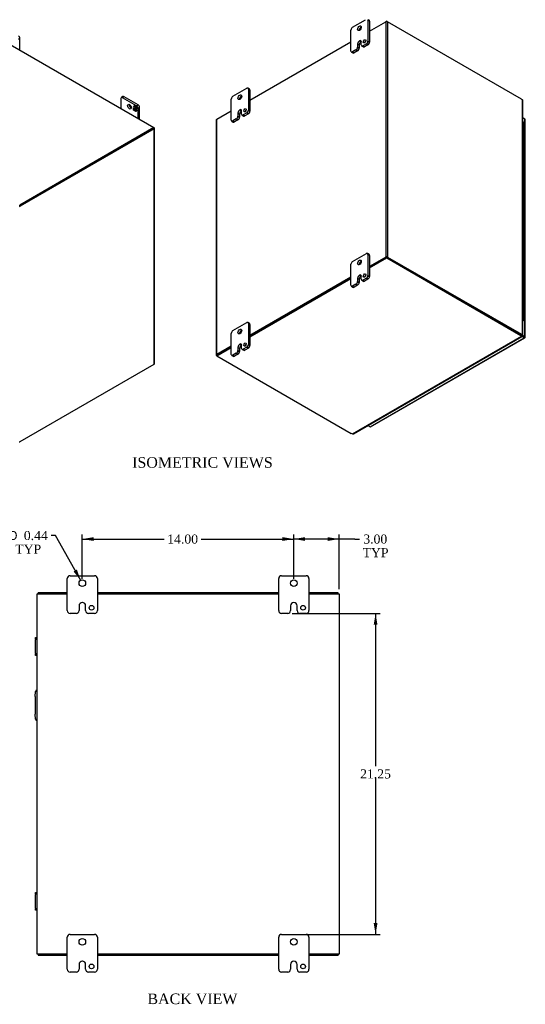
# Model space of a CAD drawing. Header units: inches. Extents: x 9 to 149, y 1 to 99.
# Tile 7 of 7: x 115 to 149, y 34 to 99. Entities that reach past the tile are written whole.
import ezdxf
from ezdxf.enums import TextEntityAlignment as Align

# ---------------------------------------------------------------- set-up
doc = ezdxf.new("R2010")
doc.units = ezdxf.units.IN
doc.header["$MEASUREMENT"] = 0
for name, color, linetype in [('COM40153-2', 7, 'CONTINUOUS'), ('COM42667', 7, 'CONTINUOUS'), ('COM48476', 7, 'CONTINUOUS'), ('COM48535', 7, 'CONTINUOUS'), ('COM71780-10', 7, 'CONTINUOUS'), ('DEFAULT', 7, 'CONTINUOUS'), ('FET07710', 7, 'CONTINUOUS'), ('HNG10620-20B', 7, 'CONTINUOUS'), ('HNG10620-20C', 7, 'CONTINUOUS'), ('HNG10620-20P', 7, 'CONTINUOUS')]:
    doc.layers.add(name, color=color, linetype=linetype)
doc.styles.add('SEACAD_SOLID_EDGE_ANSI1_SY', font='txt')
doc.styles.add('SEACAD_TIMES_NEW_ROMAN', font='times.ttf')

# ---------------------------------------------------------------- blocks, each defined once
blk = doc.blocks.new('GDIMGGROUP11')
at = {"layer": 'DEFAULT', "linetype": 'Continuous'}
for points in [[(120.091, 64.502), (119.341, 64.377), (120.091, 64.252)], [(132.591, 64.502), (132.591, 64.252), (133.341, 64.377)]]:
    blk.add_hatch(color=136, dxfattribs=at).paths.add_polyline_path(points)
at = {"layer": 'DEFAULT', "color": 136, "linetype": 'Continuous'}
for p, q in [((119.341, 61.751), (119.341, 64.677)), ((133.341, 61.751), (133.341, 64.677)), ((119.341, 64.377), (124.751, 64.377)), ((127.218, 64.377), (133.341, 64.377))]:
    blk.add_line(p, q, dxfattribs=at)
at = {"layer": 'DEFAULT', "color": 136, "linetype": 'Continuous', "style": 'SEACAD_TIMES_NEW_ROMAN'}
blk.add_text('14.00', height=0.6, dxfattribs=at).set_placement((124.961, 64.677), align=Align.TOP_LEFT)
blk = doc.blocks.new('GDIMGGROUP12')
at = {"layer": 'DEFAULT', "linetype": 'Continuous'}
for points in [[(134.091, 64.502), (133.341, 64.377), (134.091, 64.252)], [(135.591, 64.502), (135.591, 64.252), (136.341, 64.377)]]:
    blk.add_hatch(color=136, dxfattribs=at).paths.add_polyline_path(points)
at = {"layer": 'DEFAULT', "color": 136, "linetype": 'Continuous'}
for p, q in [((133.341, 61.751), (133.341, 64.677)), ((136.341, 61.054), (136.341, 64.677)), ((137.388, 64.377), (133.341, 64.377)), ((137.388, 64.377), (137.688, 64.377))]:
    blk.add_line(p, q, dxfattribs=at)
at = {"layer": 'DEFAULT', "color": 136, "linetype": 'Continuous', "style": 'SEACAD_TIMES_NEW_ROMAN'}
for s, p in [('3.00', (137.94, 64.677)), ('TYP', (137.898, 63.777))]:
    blk.add_text(s, height=0.6, dxfattribs=at).set_placement(p, align=Align.TOP_LEFT)
blk = doc.blocks.new('GDIMGGROUP13')
at = {"layer": 'DEFAULT', "linetype": 'Continuous'}
for points in [[(138.878, 58.701), (138.753, 59.451), (138.628, 58.701)], [(138.878, 38.951), (138.628, 38.951), (138.753, 38.201)]]:
    blk.add_hatch(color=136, dxfattribs=at).paths.add_polyline_path(points)
at = {"layer": 'DEFAULT', "color": 136, "linetype": 'Continuous'}
for p, q in [((133.236, 59.451), (139.053, 59.451)), ((138.753, 59.451), (138.753, 49.336)), ((138.753, 48.526), (138.753, 38.201)), ((133.641, 38.201), (139.053, 38.201))]:
    blk.add_line(p, q, dxfattribs=at)
at = {"layer": 'DEFAULT', "color": 136, "linetype": 'Continuous', "style": 'SEACAD_TIMES_NEW_ROMAN'}
blk.add_text('21.25', height=0.6, dxfattribs=at).set_placement((137.73, 49.126), align=Align.TOP_LEFT)
blk = doc.blocks.new('GDIMGGROUP22')
at = {"layer": 'DEFAULT', "linetype": 'Continuous'}
blk.add_hatch(color=136, dxfattribs=at).paths.add_polyline_path([(118.758, 62.235), (119.234, 61.642), (118.977, 62.358)])
at = {"layer": 'DEFAULT', "color": 136, "linetype": 'Continuous'}
for p, q in [((117.57, 64.612), (117.27, 64.612)), ((119.234, 61.642), (117.57, 64.612))]:
    blk.add_line(p, q, dxfattribs=at)
for s, style, p in [('O', 'SEACAD_SOLID_EDGE_ANSI1_SY', (114.423, 64.912)), ('0.44', 'SEACAD_TIMES_NEW_ROMAN', (115.468, 64.912)), ('TYP', 'SEACAD_TIMES_NEW_ROMAN', (114.903, 64.012))]:
    blk.add_text(s, height=0.6, dxfattribs=dict(at, style=style)).set_placement(p, align=Align.TOP_LEFT)

msp = doc.modelspace()

# ---------------------------------------------------------------- linework, layer by layer
at = {"layer": 'COM40153-2', "color": 7}
for p, q in [((116.216, 53.952), (116.245, 54.286)), ((116.216, 53.952), (116.216, 52.781)), ((116.245, 52.447), (116.216, 52.781))]:
    msp.add_line(p, q, dxfattribs=at)
for centre, start, end in [((116.37, 54.275), 103.30062, 175), ((116.37, 52.458), 185, 256.69938)]:
    msp.add_arc(centre, 0.125, start, end, dxfattribs=at)
at = {"layer": 'COM42667', "color": 7}
for p, q in [((116.245, 57.758), (116.245, 57.853)), ((116.245, 57.853), (116.341, 57.853)), ((116.245, 57.758), (116.245, 57.71)), ((116.341, 57.758), (116.245, 57.758)), ((116.245, 56.819), (116.245, 57.71)), ((116.245, 56.819), (116.245, 56.771)), ((116.245, 56.676), (116.245, 56.771)), ((116.245, 56.771), (116.341, 56.771)), ((116.341, 56.676), (116.245, 56.676)), ((116.245, 40.882), (116.245, 40.977)), ((116.245, 40.977), (116.341, 40.977)), ((116.245, 40.882), (116.245, 40.834)), ((116.341, 40.882), (116.245, 40.882)), ((116.245, 39.943), (116.245, 40.834)), ((116.245, 39.943), (116.245, 39.895)), ((116.245, 39.8), (116.245, 39.895)), ((116.245, 39.895), (116.341, 39.895)), ((116.341, 39.8), (116.245, 39.8))]:
    msp.add_line(p, q, dxfattribs=at)
at = {"layer": 'COM48476', "color": 7}
for p, q in [((138.356, 98.014), (139.426, 98.632)), ((139.426, 98.632), (139.426, 83.049)), ((139.548, 98.632), (139.548, 83.049)), ((148.41, 93.515), (139.548, 98.632)), ((130.436, 93.441), (137.119, 97.299)), ((148.477, 77.913), (148.477, 93.457)), ((148.502, 77.898), (148.502, 93.402)), ((128.235, 92.17), (129.199, 92.727)), ((128.209, 92.135), (128.209, 76.552)), ((128.235, 76.588), (128.235, 92.17)), ((124.057, 91.563), (115.195, 86.446)), ((124.098, 91.539), (115.236, 86.423)), ((124.098, 91.61), (124.077, 91.621)), ((124.098, 75.957), (124.098, 91.539)), ((124.123, 75.992), (124.123, 91.574)), ((115.195, 86.446), (115.236, 86.423)), ((139.426, 83.049), (138.356, 82.431)), ((139.467, 83.025), (138.356, 82.384)), ((139.508, 83.025), (148.37, 77.909)), ((139.548, 83.049), (148.41, 77.933)), ((137.119, 81.717), (130.436, 77.859)), ((137.119, 81.67), (130.436, 77.812)), ((148.41, 77.933), (148.37, 77.909)), ((148.436, 77.89), (148.477, 77.913)), ((148.466, 77.898), (148.477, 77.892)), ((148.477, 77.892), (148.466, 77.898)), ((148.475, 77.899), (148.5, 77.895)), ((129.199, 77.144), (128.235, 76.588)), ((129.199, 77.097), (128.275, 76.564)), ((128.255, 76.505), (128.235, 76.517)), ((115.236, 70.84), (124.098, 75.957)), ((116.341, 36.898), (116.341, 60.754)), ((116.341, 60.754), (116.449, 60.754)), ((116.449, 60.754), (118.341, 60.754)), ((120.341, 60.754), (132.341, 60.754)), ((134.341, 60.754), (136.233, 60.754)), ((136.233, 60.754), (136.341, 60.754)), ((136.341, 60.754), (136.341, 36.898)), ((116.449, 36.898), (116.341, 36.898)), ((118.341, 36.898), (116.449, 36.898)), ((132.341, 36.898), (120.341, 36.898)), ((136.233, 36.898), (134.341, 36.898)), ((136.341, 36.898), (136.233, 36.898))]:
    msp.add_line(p, q, dxfattribs=at)
for centre, radius, start, end in [((148.428, 93.401), 0.0746, 0.32324, 48.80023), ((148.472, 77.821), 0.0781, 87.60937, 112.65322), ((148.482, 77.941), 0.0494, 264.09963, 291.63394)]:
    msp.add_arc(centre, radius, start, end, dxfattribs=at)
for centre, major_axis, start_param, end_param in [((139.487, 98.596), (-0.0864, 0), 3.926991, 5.497787), ((148.41, 93.352), (-0.1, 0.173), 5.006396, 5.497787), ((128.296, 92.135), (0.0864, 0), 2.356194, 3.141593), ((124.036, 91.574), (-0.0864, 0), 2.356194, 3.926991), ((115.236, 86.259), (0.1, 0.173), 0.785398, 1.276789), ((139.487, 83.014), (0.0864, 0), 0.785398, 2.356194), ((148.37, 78.072), (0.1, -0.173), 5.497787, 5.989178), ((148.41, 78.096), (0.1, -0.173), 5.497787, 5.989178), ((128.296, 76.552), (0.0864, 0), 2.356194, 3.926991), ((124.036, 75.992), (-0.0864, 0), 2.356194, 3.141593), ((115.236, 71.003), (-0.1, -0.173), 0.294007, 0.785398)]:
    msp.add_ellipse(centre, major_axis=major_axis, ratio=0.57735, start_param=start_param, end_param=end_param, dxfattribs=at)
msp.add_open_spline([(148.436, 77.89), (148.438, 77.891), (148.44, 77.891), (148.441, 77.892)], degree=3, dxfattribs=at)
msp.add_open_spline([(148.477, 77.913), (148.478, 77.913), (148.481, 77.912), (148.484, 77.911), (148.487, 77.91), (148.49, 77.909), (148.492, 77.908), (148.495, 77.907), (148.497, 77.906), (148.498, 77.905), (148.5, 77.903), (148.502, 77.901), (148.503, 77.899), (148.502, 77.897), (148.501, 77.896), (148.5, 77.895)], degree=3, knots=[0, 0, 0, 0, 0.058839, 0.117335, 0.175479, 0.233264, 0.290679, 0.347718, 0.404373, 0.460635, 0.516498, 0.640635, 0.762642, 0.882451, 1, 1, 1, 1], dxfattribs=at)
at = {"layer": 'COM48535', "color": 7}
for p, q in [((139.487, 98.667), (139.426, 98.632)), ((139.487, 98.646), (139.487, 98.667)), ((139.487, 98.667), (139.548, 98.632)), ((112.845, 98.106), (124.077, 91.621)), ((124.077, 91.621), (115.195, 86.493)), ((124.077, 91.574), (115.195, 86.446)), ((124.077, 91.574), (124.077, 91.621)), ((115.195, 86.446), (115.195, 86.493)), ((138.356, 82.384), (139.487, 83.037)), ((138.356, 82.337), (139.487, 82.99)), ((139.487, 83.037), (139.487, 82.99)), ((139.487, 83.037), (148.37, 77.909)), ((139.487, 82.99), (148.37, 77.862)), ((130.436, 77.812), (137.119, 81.67)), ((130.436, 77.765), (137.119, 81.623)), ((137.221, 71.348), (148.42, 77.814)), ((137.282, 71.354), (148.445, 77.799)), ((148.37, 77.909), (148.37, 77.862)), ((148.42, 77.861), (148.42, 77.814)), ((148.438, 77.824), (148.427, 77.831)), ((148.427, 77.831), (148.438, 77.824)), ((148.431, 77.823), (148.447, 77.803)), ((128.255, 76.552), (129.199, 77.097)), ((128.255, 76.505), (129.199, 77.05)), ((128.255, 76.552), (128.255, 76.505)), ((128.255, 76.505), (137.137, 71.377)), ((118.341, 60.826), (116.413, 60.826)), ((116.413, 60.754), (116.413, 60.826)), ((132.341, 60.826), (120.341, 60.826)), ((136.269, 60.826), (134.341, 60.826)), ((136.269, 60.754), (136.269, 60.826)), ((116.413, 36.898), (116.413, 36.826)), ((116.413, 36.826), (118.341, 36.826)), ((120.341, 36.826), (132.341, 36.826)), ((134.341, 36.826), (136.269, 36.826)), ((136.269, 36.898), (136.269, 36.826))]:
    msp.add_line(p, q, dxfattribs=at)
for centre, radius, start, end in [((148.497, 77.865), 0.0781, 187.34678, 212.39063), ((148.399, 77.796), 0.0481, 7.97366, 36.2928), ((137.245, 71.419), 0.075, 251.36763, 299.58129)]:
    msp.add_arc(centre, radius, start, end, dxfattribs=at)
for centre, major_axis, start_param, end_param in [((148.228, 77.827), (0.2, 0), 0.294007, 0.785398), ((148.228, 77.78), (0.2, 0), 0.294007, 0.785398), ((137.279, 71.459), (-0.2, 0), 0.785398, 1.276789)]:
    msp.add_ellipse(centre, major_axis=major_axis, ratio=0.57735, start_param=start_param, end_param=end_param, dxfattribs=at)
for points, knots in [([(148.42, 77.861), (148.42, 77.86), (148.42, 77.859), (148.42, 77.857), (148.42, 77.856), (148.42, 77.856)], [0, 0, 0, 0, 0.078044, 0.1570215, 0.2369473, 0.2369473, 0.2369473, 0.2369473]), ([(148.42, 77.814), (148.424, 77.81), (148.427, 77.806), (148.434, 77.802), (148.437, 77.8), (148.442, 77.799), (148.444, 77.799), (148.446, 77.8), (148.447, 77.801), (148.447, 77.803)], [0, 0, 0, 0, 0.25, 0.25, 0.5, 0.5, 0.75, 0.75, 1, 1, 1, 1])]:
    msp.add_open_spline(points, degree=3, knots=knots, dxfattribs=at)
at = {"layer": 'COM71780-10', "color": 7}
for p, q in [((148.632, 92.189), (148.502, 92.264)), ((148.632, 77.779), (148.632, 92.189)), ((148.657, 77.744), (148.657, 92.154)), ((138.384, 71.815), (148.591, 77.708)), ((138.427, 71.811), (148.634, 77.704)), ((148.42, 77.854), (148.591, 77.756)), ((148.591, 77.755), (148.42, 77.854)), ((148.438, 77.891), (148.632, 77.779)), ((148.591, 77.708), (148.439, 77.796)), ((148.591, 77.756), (148.591, 77.755)), ((148.648, 77.722), (148.591, 77.756)), ((148.591, 77.755), (148.591, 77.755)), ((148.591, 77.755), (148.632, 77.732)), ((148.648, 77.722), (148.591, 77.755)), ((138.232, 71.903), (138.384, 71.815))]:
    msp.add_line(p, q, dxfattribs=at)
for centre, major_axis, ratio, start_param, end_param in [((148.57, 92.154), (-0.0864, 0), 0.57735, 3.141593, 3.926991), ((148.57, 77.767), (-0.0288, 0.0166), 0.000948, 2.356741, 3.927537), ((148.57, 77.767), (-0.0288, 0.0166), 0.000948, 2.355648, 3.926445), ((148.591, 77.779), (-0.0432, 0.0748), 0.57735, 2.356194, 3.587154), ((148.57, 77.744), (-0.0864, 0), 0.57735, 2.696031, 3.926991), ((148.57, 77.767), (0.0864, -0.0498), 0.000948, -0.784852, -0.445015), ((148.57, 77.767), (0.0863, -0.0499), 0.000948, 0.445015, 0.784852), ((138.384, 71.886), (-0.0432, 0.0748), 0.57735, 2.356194, 3.141593)]:
    msp.add_ellipse(centre, major_axis=major_axis, ratio=ratio, start_param=start_param, end_param=end_param, dxfattribs=at)
at = {"layer": 'FET07710', "color": 7}
for p, q in [((137.225, 98.265), (138.094, 98.767)), ((138.25, 98.734), (138.25, 97.346)), ((138.356, 98.673), (138.25, 98.734)), ((138.325, 98.742), (138.282, 98.767)), ((138.356, 98.673), (138.356, 97.285)), ((137.119, 96.693), (137.119, 98.081)), ((115.213, 97.521), (115.108, 97.459)), ((115.213, 96.739), (115.213, 97.521)), ((137.561, 97.153), (137.561, 96.948)), ((137.561, 97.153), (137.667, 97.091)), ((137.685, 97.366), (137.684, 97.366)), ((137.684, 97.366), (137.79, 97.305)), ((137.685, 97.366), (137.79, 97.305)), ((137.79, 97.305), (137.79, 97.305)), ((137.808, 97.091), (137.808, 97.295)), ((138.144, 97.162), (137.914, 97.03)), ((138.25, 97.101), (138.144, 97.162)), ((138.25, 97.346), (138.356, 97.285)), ((137.15, 96.624), (137.256, 96.563)), ((137.455, 96.765), (137.225, 96.632)), ((137.225, 96.632), (137.331, 96.571)), ((137.561, 96.704), (137.331, 96.571)), ((137.561, 96.704), (137.455, 96.765)), ((137.561, 96.948), (137.667, 96.887)), ((137.667, 97.091), (137.667, 96.887)), ((137.839, 97.022), (137.945, 96.961)), ((137.914, 97.03), (138.02, 96.969)), ((138.25, 97.101), (138.02, 96.969)), ((129.305, 93.692), (130.224, 94.223)), ((130.405, 94.169), (130.299, 94.231)), ((130.33, 94.162), (130.33, 92.774)), ((130.436, 94.101), (130.33, 94.162)), ((130.436, 94.101), (130.436, 92.713)), ((121.896, 93.54), (121.896, 92.881)), ((122.033, 93.67), (121.927, 93.609)), ((122.108, 93.663), (122.002, 93.601)), ((122.921, 93.071), (122.002, 93.601)), ((123.027, 93.132), (122.108, 93.663)), ((129.199, 92.121), (129.199, 93.509)), ((122.739, 92.977), (122.808, 93.075)), ((122.75, 92.983), (122.739, 92.977)), ((122.775, 92.956), (122.739, 92.977)), ((122.739, 92.775), (122.739, 92.913)), ((122.739, 92.913), (122.775, 92.892)), ((122.75, 92.781), (122.739, 92.775)), ((122.8, 92.739), (122.739, 92.775)), ((122.75, 92.983), (122.775, 93.019)), ((122.775, 92.969), (122.75, 92.983)), ((122.75, 92.781), (122.75, 92.907)), ((122.807, 92.748), (122.75, 92.781)), ((122.786, 93.031), (122.775, 93.025)), ((122.831, 92.993), (122.775, 93.025)), ((122.775, 93.025), (122.775, 92.956)), ((122.775, 92.892), (122.775, 92.823)), ((122.775, 92.823), (122.831, 92.791)), ((122.782, 93.029), (122.813, 93.073)), ((122.842, 92.999), (122.786, 93.031)), ((122.826, 92.775), (122.8, 92.739)), ((122.808, 93.075), (122.87, 93.04)), ((122.837, 92.782), (122.826, 92.775)), ((122.826, 92.724), (122.826, 92.775)), ((122.837, 92.731), (122.826, 92.724)), ((122.887, 92.689), (122.826, 92.724)), ((122.842, 92.999), (122.831, 92.993)), ((122.831, 92.924), (122.831, 92.993)), ((122.842, 92.93), (122.831, 92.924)), ((122.865, 92.904), (122.831, 92.924)), ((122.831, 92.791), (122.831, 92.86)), ((122.831, 92.86), (122.865, 92.841)), ((122.842, 92.797), (122.831, 92.791)), ((122.837, 92.731), (122.837, 92.782)), ((122.894, 92.698), (122.837, 92.731)), ((122.842, 92.93), (122.842, 92.999)), ((122.865, 92.917), (122.842, 92.93)), ((122.842, 92.797), (122.842, 92.854)), ((122.876, 92.98), (122.865, 92.973)), ((122.92, 92.941), (122.865, 92.973)), ((122.865, 92.973), (122.865, 92.904)), ((122.865, 92.841), (122.865, 92.771)), ((122.865, 92.771), (122.92, 92.739)), ((122.87, 93.04), (122.87, 92.989)), ((122.87, 92.989), (122.895, 93.025)), ((122.881, 92.996), (122.87, 92.989)), ((122.931, 92.948), (122.876, 92.98)), ((122.881, 92.996), (122.9, 93.022)), ((122.957, 92.787), (122.887, 92.689)), ((122.895, 93.025), (122.957, 92.99)), ((122.931, 92.948), (122.92, 92.941)), ((122.92, 92.872), (122.92, 92.941)), ((122.931, 92.879), (122.92, 92.872)), ((122.957, 92.851), (122.92, 92.872)), ((122.92, 92.739), (122.92, 92.808)), ((122.92, 92.808), (122.957, 92.787)), ((122.925, 92.742), (122.92, 92.739)), ((122.921, 93.071), (123.027, 93.132)), ((122.931, 92.879), (122.931, 92.948)), ((122.957, 92.864), (122.931, 92.879)), ((122.931, 92.752), (122.931, 92.802)), ((122.957, 92.99), (122.957, 92.851)), ((123.133, 92.948), (123.027, 92.887)), ((123.027, 92.228), (123.027, 92.887)), ((123.133, 92.167), (123.133, 92.948)), ((129.641, 92.58), (129.641, 92.376)), ((129.641, 92.58), (129.747, 92.519)), ((129.765, 92.794), (129.765, 92.794)), ((129.765, 92.794), (129.871, 92.733)), ((129.765, 92.794), (129.871, 92.733)), ((129.871, 92.733), (129.871, 92.733)), ((129.888, 92.519), (129.888, 92.723)), ((130.224, 92.59), (129.994, 92.457)), ((130.33, 92.529), (130.224, 92.59)), ((130.33, 92.774), (130.436, 92.713)), ((129.23, 92.052), (129.336, 91.991)), ((129.535, 92.192), (129.305, 92.059)), ((129.305, 92.059), (129.411, 91.998)), ((129.641, 92.131), (129.411, 91.998)), ((129.641, 92.131), (129.535, 92.192)), ((129.641, 92.376), (129.747, 92.315)), ((129.747, 92.519), (129.747, 92.315)), ((129.919, 92.45), (130.025, 92.389)), ((129.994, 92.457), (130.1, 92.396)), ((130.33, 92.529), (130.1, 92.396)), ((137.225, 82.751), (138.144, 83.282)), ((138.325, 83.228), (138.219, 83.289)), ((138.25, 83.221), (138.25, 81.833)), ((138.356, 83.16), (138.25, 83.221)), ((138.356, 83.16), (138.356, 81.772)), ((137.119, 81.18), (137.119, 82.568)), ((137.561, 81.639), (137.561, 81.435)), ((137.561, 81.639), (137.667, 81.578)), ((137.667, 81.578), (137.667, 81.374)), ((137.685, 81.853), (137.684, 81.853)), ((137.684, 81.853), (137.79, 81.792)), ((137.685, 81.853), (137.79, 81.792)), ((137.79, 81.792), (137.79, 81.792)), ((137.808, 81.578), (137.808, 81.782)), ((137.839, 81.509), (137.945, 81.448)), ((138.144, 81.649), (137.914, 81.516)), ((137.914, 81.516), (138.02, 81.455)), ((138.25, 81.588), (138.02, 81.455)), ((138.25, 81.588), (138.144, 81.649)), ((138.25, 81.833), (138.356, 81.772)), ((137.15, 81.111), (137.256, 81.05)), ((137.455, 81.251), (137.225, 81.118)), ((137.225, 81.118), (137.331, 81.057)), ((137.561, 81.19), (137.331, 81.057)), ((137.561, 81.19), (137.455, 81.251)), ((137.561, 81.435), (137.667, 81.374)), ((129.305, 78.179), (130.224, 78.71)), ((130.405, 78.656), (130.299, 78.717)), ((130.33, 78.648), (130.33, 77.26)), ((130.436, 78.587), (130.33, 78.648)), ((130.436, 78.587), (130.436, 77.199)), ((129.199, 76.607), (129.199, 77.995)), ((129.641, 77.067), (129.641, 76.863)), ((129.641, 77.067), (129.747, 77.006)), ((129.747, 77.006), (129.747, 76.802)), ((129.765, 77.28), (129.765, 77.28)), ((129.765, 77.28), (129.871, 77.219)), ((129.765, 77.28), (129.871, 77.219)), ((129.871, 77.219), (129.871, 77.219)), ((129.888, 77.005), (129.888, 77.209)), ((129.919, 76.936), (130.025, 76.875)), ((130.224, 77.077), (129.994, 76.944)), ((129.994, 76.944), (130.1, 76.883)), ((130.33, 77.016), (130.1, 76.883)), ((130.33, 77.016), (130.224, 77.077)), ((130.33, 77.26), (130.436, 77.199)), ((129.23, 76.539), (129.336, 76.477)), ((129.535, 76.679), (129.305, 76.546)), ((129.305, 76.546), (129.411, 76.485)), ((129.641, 76.618), (129.411, 76.485)), ((129.641, 76.618), (129.535, 76.679)), ((129.641, 76.863), (129.747, 76.802)), ((118.529, 61.951), (120.154, 61.951)), ((132.529, 61.951), (134.154, 61.951)), ((118.341, 59.639), (118.341, 61.764)), ((120.341, 61.764), (120.341, 59.639)), ((132.341, 59.639), (132.341, 61.764)), ((134.341, 61.764), (134.341, 59.639)), ((119.342, 60.169), (119.341, 60.169)), ((133.342, 60.169), (133.341, 60.169)), ((118.936, 59.451), (118.529, 59.451)), ((119.123, 59.951), (119.123, 59.639)), ((119.56, 59.639), (119.56, 59.951)), ((120.154, 59.451), (119.747, 59.451)), ((132.936, 59.451), (132.529, 59.451)), ((133.123, 59.951), (133.123, 59.639)), ((133.56, 59.639), (133.56, 59.951)), ((134.154, 59.451), (133.747, 59.451)), ((118.341, 35.889), (118.341, 38.014)), ((118.529, 38.201), (120.154, 38.201)), ((120.341, 38.014), (120.341, 35.889)), ((132.341, 35.889), (132.341, 38.014)), ((132.529, 38.201), (134.154, 38.201)), ((134.341, 38.014), (134.341, 35.889)), ((119.123, 36.201), (119.123, 35.889)), ((119.342, 36.419), (119.341, 36.419)), ((119.56, 35.889), (119.56, 36.201)), ((133.123, 36.201), (133.123, 35.889)), ((133.342, 36.419), (133.341, 36.419)), ((133.56, 35.889), (133.56, 36.201)), ((118.936, 35.701), (118.529, 35.701)), ((120.154, 35.701), (119.747, 35.701)), ((132.936, 35.701), (132.529, 35.701)), ((134.154, 35.701), (133.747, 35.701))]:
    msp.add_line(p, q, dxfattribs=at)
for centre, radius in [((119.341, 61.451), 0.219), ((133.341, 61.451), 0.219), ((119.951, 59.826), 0.156), ((133.951, 59.826), 0.156), ((119.341, 37.701), 0.219), ((133.341, 37.701), 0.219), ((119.951, 36.076), 0.156), ((133.951, 36.076), 0.156)]:
    msp.add_circle(centre, radius, dxfattribs=at)
for centre, radius, start, end in [((118.529, 61.764), 0.188, 90, 180), ((120.154, 61.764), 0.188, 0, 90), ((132.529, 61.764), 0.188, 90, 180), ((134.154, 61.764), 0.188, 0, 90), ((119.341, 59.951), 0.218, 90, 180), ((119.342, 59.951), 0.218, 0, 90), ((133.341, 59.951), 0.218, 90, 180), ((133.342, 59.951), 0.218, 0, 90), ((118.529, 59.639), 0.188, 180, 270), ((118.936, 59.639), 0.188, 270, 0), ((119.747, 59.639), 0.188, 180, 270), ((120.154, 59.639), 0.188, 270, 0), ((132.529, 59.639), 0.188, 180, 270), ((132.936, 59.639), 0.188, 270, 0), ((133.747, 59.639), 0.188, 180, 270), ((134.154, 59.639), 0.188, 270, 0), ((118.529, 38.014), 0.188, 90, 180), ((120.154, 38.014), 0.188, 0, 90), ((132.529, 38.014), 0.188, 90, 180), ((134.154, 38.014), 0.188, 0, 90), ((118.529, 35.889), 0.188, 180, 270), ((118.936, 35.889), 0.188, 270, 0), ((119.341, 36.201), 0.218, 90, 180), ((119.342, 36.201), 0.218, 0, 90), ((119.747, 35.889), 0.188, 180, 270), ((120.154, 35.889), 0.188, 270, 0), ((132.529, 35.889), 0.188, 180, 270), ((132.936, 35.889), 0.188, 270, 0), ((133.341, 36.201), 0.218, 90, 180), ((133.342, 36.201), 0.218, 0, 90), ((133.747, 35.889), 0.188, 180, 270), ((134.154, 35.889), 0.188, 270, 0)]:
    msp.add_arc(centre, radius, start, end, dxfattribs=at)
for centre, major_axis, start_param, end_param in [((138.144, 98.673), (-0.075, -0.13), 2.356194, 2.646324), ((138.25, 98.612), (-0.075, -0.13), 2.356194, 3.141593), ((137.225, 98.142), (0.075, 0.13), 0.785398, 2.356194), ((137.79, 98.142), (0.088, 0.152), 0.649107, 2.492486), ((115.107, 97.582), (-0.075, 0.13), 3.926991, 5.497787), ((137.684, 97.224), (0.087, 0.151), 0.785398, 2.356194), ((137.79, 97.163), (0.087, 0.151), 0.785398, 2.356194), ((137.685, 97.224), (-0.087, -0.151), 2.356194, 3.926991), ((137.79, 97.163), (-0.087, -0.151), 3.793313, 3.926991), ((138.135, 97.28), (0.062, 0.108), 1.008936, 2.132657), ((138.144, 97.285), (-0.075, -0.13), 0.785398, 2.356194), ((138.25, 97.224), (0.075, 0.13), 3.926991, 5.497787), ((137.225, 96.754), (0.075, 0.13), 2.356194, 3.926991), ((137.331, 96.693), (0.075, 0.13), 3.141593, 3.926991), ((137.455, 96.887), (-0.075, -0.13), 0.785398, 2.356194), ((137.561, 96.826), (0.075, 0.13), 3.926991, 5.497787), ((137.914, 97.152), (0.075, 0.13), 2.356194, 3.926991), ((138.02, 97.091), (0.075, 0.13), 3.141593, 3.926991), ((130.224, 94.101), (-0.075, -0.13), 2.356194, 3.926991), ((130.33, 94.04), (-0.075, -0.13), 2.356194, 3.141593), ((122.002, 93.479), (0.075, -0.13), 2.356194, 3.926991), ((122.108, 93.54), (0.075, -0.13), 2.356194, 3.141593), ((129.305, 93.57), (0.075, 0.13), 0.785398, 2.356194), ((129.871, 93.57), (0.087, 0.152), 0.649107, 2.492486), ((122.567, 93.071), (-0.087, 0.152), 0.649107, 2.492486), ((122.921, 92.948), (0.075, -0.13), 0.785398, 2.356194), ((123.027, 93.009), (-0.075, 0.13), 3.926991, 5.497787), ((129.765, 92.651), (0.087, 0.151), 0.785398, 2.356194), ((129.871, 92.59), (0.087, 0.151), 0.785398, 2.356194), ((129.765, 92.651), (-0.087, -0.151), 2.356194, 3.926991), ((129.871, 92.59), (-0.087, -0.151), 3.793313, 3.926991), ((130.215, 92.708), (0.062, 0.108), 1.008936, 2.132657), ((130.224, 92.713), (-0.075, -0.13), 0.785398, 2.356194), ((130.33, 92.651), (0.075, 0.13), 3.926991, 5.497787), ((129.305, 92.182), (0.075, 0.13), 2.356194, 3.926991), ((129.411, 92.121), (0.075, 0.13), 3.141593, 3.926991), ((129.535, 92.315), (-0.075, -0.13), 0.785398, 2.356194), ((129.641, 92.254), (0.075, 0.13), 3.926991, 5.497787), ((129.994, 92.58), (0.075, 0.13), 2.356194, 3.926991), ((130.1, 92.519), (0.075, 0.13), 3.141593, 3.926991), ((138.144, 83.16), (-0.075, -0.13), 2.356194, 3.926991), ((138.25, 83.098), (-0.075, -0.13), 2.356194, 3.141593), ((137.225, 82.629), (0.075, 0.13), 0.785398, 2.356194), ((137.79, 82.629), (0.088, 0.152), 0.649107, 2.492486), ((137.684, 81.71), (0.087, 0.151), 0.785398, 2.356194), ((137.79, 81.649), (0.087, 0.151), 0.785398, 2.356194), ((137.685, 81.71), (-0.087, -0.151), 2.356194, 3.926991), ((137.79, 81.649), (-0.087, -0.151), 3.793313, 3.926991), ((137.914, 81.639), (0.075, 0.13), 2.356194, 3.926991), ((138.135, 81.767), (0.062, 0.108), 1.008936, 2.132657), ((138.144, 81.772), (-0.075, -0.13), 0.785398, 2.356194), ((138.25, 81.71), (0.075, 0.13), 3.926991, 5.497787), ((137.225, 81.241), (0.075, 0.13), 2.356194, 3.926991), ((137.331, 81.18), (0.075, 0.13), 3.141593, 3.926991), ((137.455, 81.374), (-0.075, -0.13), 0.785398, 2.356194), ((137.561, 81.313), (0.075, 0.13), 3.926991, 5.497787), ((138.02, 81.578), (0.075, 0.13), 3.141593, 3.926991), ((130.224, 78.587), (-0.075, -0.13), 2.356194, 3.926991), ((130.33, 78.526), (-0.075, -0.13), 2.356194, 3.141593), ((129.305, 78.056), (0.075, 0.13), 0.785398, 2.356194), ((129.871, 78.057), (0.088, 0.152), 0.649107, 2.492486), ((129.765, 77.138), (0.087, 0.151), 0.785398, 2.356194), ((129.871, 77.077), (0.087, 0.151), 0.785398, 2.356194), ((129.765, 77.138), (-0.087, -0.151), 2.356194, 3.926991), ((129.871, 77.077), (-0.087, -0.151), 3.793313, 3.926991), ((129.994, 77.066), (0.075, 0.13), 2.356194, 3.926991), ((130.215, 77.194), (0.063, 0.108), 1.008936, 2.132657), ((130.224, 77.199), (-0.075, -0.13), 0.785398, 2.356194), ((130.33, 77.138), (0.075, 0.13), 3.926991, 5.497787), ((129.305, 76.668), (0.075, 0.13), 2.356194, 3.926991), ((129.411, 76.607), (0.075, 0.13), 3.141593, 3.926991), ((129.535, 76.801), (-0.075, -0.13), 0.785398, 2.356194), ((129.641, 76.74), (0.075, 0.13), 3.926991, 5.497787), ((130.1, 77.005), (0.075, 0.13), 3.141593, 3.926991)]:
    msp.add_ellipse(centre, major_axis=major_axis, ratio=0.57735, start_param=start_param, end_param=end_param, dxfattribs=at)
for centre, major_axis in [((137.684, 98.204), (0.087, 0.152)), ((138.029, 97.341), (0.062, 0.108)), ((129.765, 93.631), (0.087, 0.152)), ((122.462, 93.01), (-0.087, 0.152)), ((130.109, 92.769), (0.062, 0.108)), ((137.684, 82.69), (0.087, 0.152)), ((138.029, 81.828), (0.062, 0.108)), ((129.765, 78.118), (0.087, 0.152)), ((130.109, 77.255), (0.062, 0.108))]:
    msp.add_ellipse(centre, major_axis=major_axis, ratio=0.57735, dxfattribs=at)
at = {"layer": 'HNG10620-20B', "color": 7}
for p, q in [((148.561, 90.647), (148.561, 91.3)), ((148.561, 89.341), (148.561, 89.994)), ((148.561, 88.034), (148.561, 88.687)), ((148.561, 86.728), (148.561, 87.381)), ((148.561, 85.421), (148.561, 86.075)), ((148.561, 84.115), (148.561, 84.768)), ((148.561, 82.809), (148.561, 83.462)), ((148.561, 81.502), (148.561, 82.155)), ((148.561, 80.196), (148.561, 80.849)), ((148.561, 78.889), (148.561, 79.543))]:
    msp.add_line(p, q, dxfattribs=at)
for centre, major_axis, start_param, end_param in [((148.438, 91.3), (-0.123, 0), 3.141593, 4.157881), ((148.438, 90.647), (-0.123, 0), 3.141593, 4.157881), ((148.438, 89.994), (-0.123, 0), 3.141593, 4.157881), ((148.438, 89.341), (-0.123, 0), 3.141593, 4.157881), ((148.438, 88.687), (-0.123, 0), 3.141593, 4.157881), ((148.438, 88.034), (-0.123, 0), 3.141593, 4.157881), ((148.438, 87.381), (-0.123, 0), 3.141593, 4.157881), ((148.438, 86.728), (-0.123, 0), 3.141593, 4.157881), ((148.438, 86.075), (-0.123, 0), 3.141593, 4.157881), ((148.438, 85.421), (-0.123, 0), 3.141593, 4.157881), ((148.438, 84.768), (-0.123, 0), 3.141593, 4.157881), ((148.438, 84.115), (-0.123, 0), 3.141593, 4.157881), ((148.438, 83.462), (-0.123, 0), 3.141593, 4.157881), ((148.438, 82.809), (-0.123, 0), 3.141593, 4.157881), ((148.438, 82.155), (-0.123, 0), 3.141593, 4.157881), ((148.438, 81.502), (-0.123, 0), 3.141593, 4.157881), ((148.438, 80.849), (-0.123, 0), 3.141593, 4.157881), ((148.438, 80.196), (-0.123, 0), 3.141593, 4.157881), ((148.438, 79.543), (-0.123, 0), 3.141593, 4.157881), ((148.438, 78.889), (-0.123, 0), 2.125304, 4.157881), ((148.438, 78.889), (-0.075, 0), 2.612966, 3.670219)]:
    msp.add_ellipse(centre, major_axis=major_axis, ratio=0.57735, start_param=start_param, end_param=end_param, dxfattribs=at)
at = {"layer": 'HNG10620-20C', "color": 7}
for p, q in [((148.561, 91.3), (148.561, 91.953)), ((148.561, 89.994), (148.561, 90.647)), ((148.561, 88.687), (148.561, 89.341)), ((148.561, 87.381), (148.561, 88.034)), ((148.561, 86.075), (148.561, 86.728)), ((148.561, 84.768), (148.561, 85.421)), ((148.561, 83.462), (148.561, 84.115)), ((148.561, 82.155), (148.561, 82.809)), ((148.561, 80.849), (148.561, 81.502)), ((148.561, 79.543), (148.561, 80.196))]:
    msp.add_line(p, q, dxfattribs=at)
for centre in [(148.438, 91.953), (148.438, 91.3), (148.438, 90.647), (148.438, 89.994), (148.438, 89.341), (148.438, 88.687), (148.438, 88.034), (148.438, 87.381), (148.438, 86.728), (148.438, 86.075), (148.438, 85.421), (148.438, 84.768), (148.438, 84.115), (148.438, 83.462), (148.438, 82.809), (148.438, 82.155), (148.438, 81.502), (148.438, 80.849), (148.438, 80.196), (148.438, 79.543)]:
    msp.add_ellipse(centre, major_axis=(0.123, 0), ratio=0.57735, start_param=0, end_param=1.016289, dxfattribs=at)
at = {"layer": 'HNG10620-20P', "color": 7}
msp.add_ellipse((148.438, 78.889), major_axis=(-0.075, 0), ratio=0.57735, start_param=2.612966, end_param=3.670219, dxfattribs=at)

# ---------------------------------------------------------------- block references
at = {"layer": 'DEFAULT', "color": 7}
for name in ['GDIMGGROUP22', 'GDIMGGROUP11', 'GDIMGGROUP12', 'GDIMGGROUP13']:
    msp.add_blockref(name, (0, 0), dxfattribs=at)

# ---------------------------------------------------------------- texts
at = {"layer": 'DEFAULT', "color": 7, "style": 'SEACAD_TIMES_NEW_ROMAN'}
for s, p in [('ISOMETRIC VIEWS', (122.636, 69.799)), ('BACK VIEW', (123.649, 34.282))]:
    msp.add_text(s, height=0.7, dxfattribs=at).set_placement(p, align=Align.TOP_LEFT)

doc.saveas('drawing.dxf')
